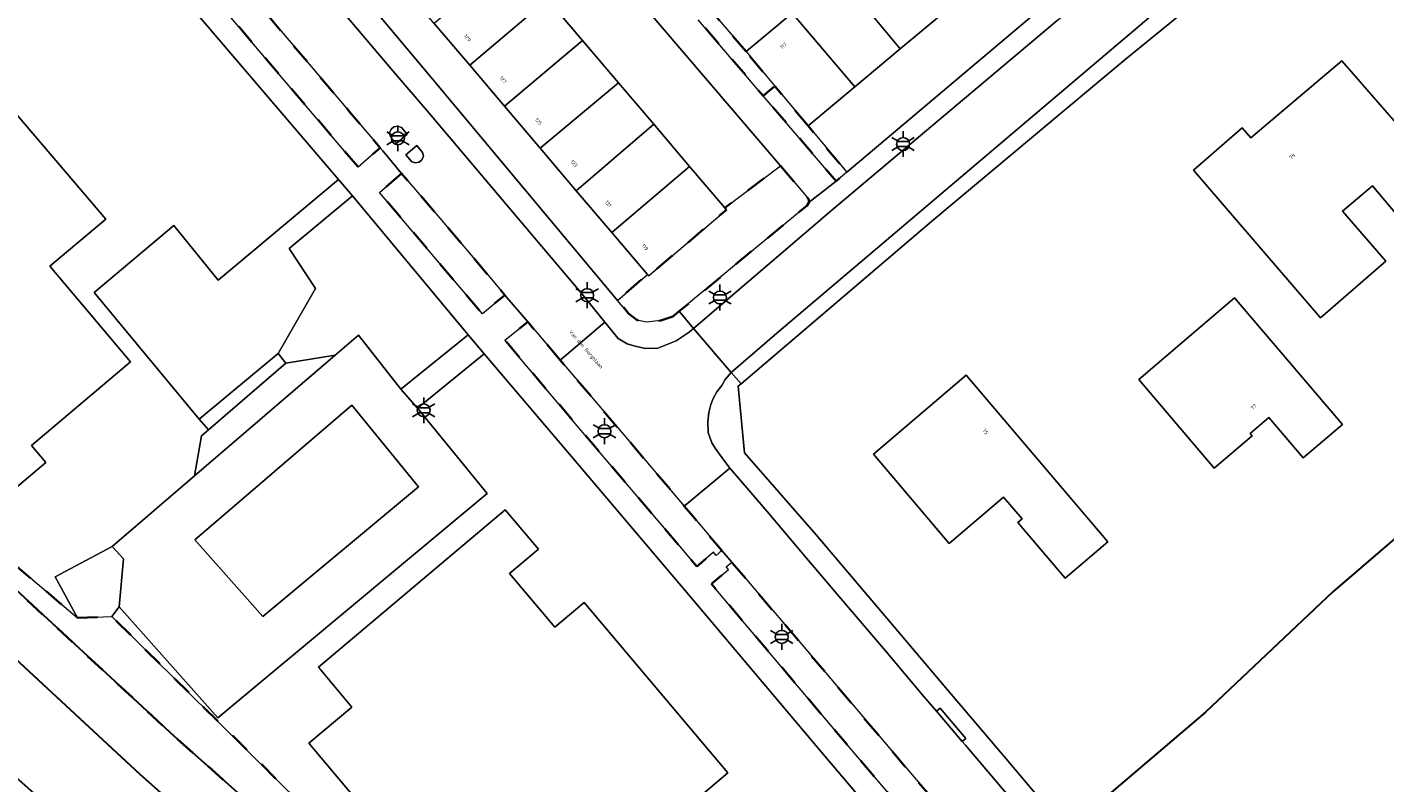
# Model space of a CAD drawing. Extents: x 105780 to 185197, y 477999 to 525027.
# Tile 217 of 256: x 108381 to 108514, y 479617 to 479691. Entities that reach past the tile are written whole.
import ezdxf
from ezdxf.enums import TextEntityAlignment as Align

# ---------------------------------------------------------------- set-up
doc = ezdxf.new("R2010")
doc.units = 0
doc.linetypes.add('XX-HIDDEN', pattern=[4, 2, -2])
for name, color, linetype, lineweight in [('B-GV-GR-MATERIAALGRENS-G', 252, 'XX-HIDDEN', 35), ('B-RO-IE-MEUBILAIR_WEGMEUBILAIR-S', 252, 'Continuous', 25), ('B-WE-GW-WATERGANG_SLOOT_INSTEEK-G', 252, 'Continuous', 30), ('B-XX-KG-KADASTRAAL_BEBOUWING-G', 252, 'Continuous', 20), ('B1-WE-OG-BEBOUWING-T18', 7, 'Continuous', 18), ('B1-WE-OG-TERREIN_ERF-GV', 252, 'Continuous', 18), ('B1-WE-OG-TOPOGRAFIE-T18', 10, 'Continuous', 18), ('B1-WE-VH-VERHARDING_BETONSTRAATSTEEN-GV', 252, 'Continuous', 18), ('B1-WE-VH-VERHARDING_TEGEL-GV', 252, 'Continuous', 18)]:
    doc.layers.add(name, color=color, linetype=linetype, lineweight=lineweight)
doc.styles.add('NLCS-ISO', font='NLCS-ISO.ttf')
doc.styles.add('NLCS-ISO-M200-T18', font='NLCS-ISO.ttf', dxfattribs={"height": 0.36})

# ---------------------------------------------------------------- blocks, each defined once
blk = doc.blocks.new('B-SIE-WEG_LICHTMAST-SO')
at = {"ltscale": 0.1}
for p, q in [((-1.1, 0.63), (-2.19, 1.27)), ((0, 1.27), (0, 2.53)), ((1.1, 0.63), (2.19, 1.27)), ((-1.1, -0.63), (-2.19, -1.27)), ((0, -1.27), (0, -2.53)), ((1.1, -0.63), (2.19, -1.27))]:
    blk.add_line(p, q, dxfattribs=at)
at = {"flags": 128}
for points in [[(-1.16, 0.5), (1.16, 0.5)], [(-1.16, -0.5), (1.16, -0.5)]]:
    blk.add_lwpolyline(points, dxfattribs=at)
at = {"ltscale": 0.1}
blk.add_circle((0, 0), 1.27, dxfattribs=at)
at = {"style": 'NLCS-ISO'}
blk.add_attdef('TYPE', text='', height=1.8, dxfattribs=at).set_placement((0, 2.53), align=Align.BOTTOM_CENTER)

msp = doc.modelspace()

# ---------------------------------------------------------------- linework, layer by layer
at = {"layer": 'B-GV-GR-MATERIAALGRENS-G', "flags": 128}
for points in [[(108392.689, 479706.254), (108392.305, 479706.706), (108390.371, 479709.001), (108388.197, 479707.14), (108394.38, 479699.826), (108405.212, 479687.023), (108413.799, 479676.927), (108415.961, 479678.826), (108412.966, 479682.354), (108409.752, 479686.145), (108405.547, 479691.089), (108403.426, 479693.598), (108398.385, 479699.563)], [(108451.806, 479688.243), (108448.287, 479692.327), (108447.131, 479691.362), (108453.491, 479683.91), (108454.63, 479684.86)], [(108457.877, 479680.969), (108454.63, 479684.86), (108453.491, 479683.91), (108460.633, 479675.541), (108461.674, 479676.42)], [(108444.649, 479662.302), (108445.271, 479662.817), (108457.752, 479673.147), (108458, 479673.491), (108457.918, 479673.832), (108455.185, 479677.035), (108449.719, 479672.925), (108449.88, 479672.736), (108442.251, 479666.262), (108442.141, 479666.392), (108439.223, 479663.873), (108440.296, 479662.59), (108441.135, 479661.93), (108442.041, 479661.746), (108443.447, 479661.888)], [(108418.066, 479676.311), (108415.912, 479674.442), (108425.973, 479662.548), (108428.19, 479664.391), (108426.515, 479666.366), (108421.804, 479671.937)], [(108433.611, 479658.024), (108430.415, 479661.764), (108428.188, 479659.957), (108435.626, 479651.172), (108445.697, 479639.328), (108446.992, 479637.793), (108448.605, 479639.205), (108448.866, 479638.893), (108449.434, 479639.37), (108446.395, 479642.962), (108445.751, 479643.722), (108439.836, 479650.693)], [(108361.184, 479652.236), (108357.917, 479648.407), (108365.827, 479641.375), (108371.993, 479636.112), (108375.347, 479638.986), (108376.215, 479638.743), (108376.411, 479638.911), (108378.954, 479636.741), (108395.786, 479621.176), (108418.752, 479600.76), (108428.259, 479592.412), (108430.505, 479592.558), (108400.069, 479622.63), (108389.687, 479632.889), (108386.3, 479632.76), (108377.733, 479640.044), (108375.769, 479641.716), (108372.096, 479638.613)], [(108464.686, 479621.401), (108460.462, 479626.373), (108456.58, 479630.978), (108453.292, 479634.826), (108450.412, 479638.217), (108449.852, 479637.771), (108450.09, 479637.515), (108448.418, 479636.101), (108448.848, 479635.591), (108461.638, 479620.428), (108473.518, 479606.454), (108475.761, 479608.317), (108473.369, 479611.153), (108469.384, 479615.851), (108464.97, 479621.052)]]:
    msp.add_lwpolyline(points, close=True, dxfattribs=at)
at = {"layer": 'B-WE-GW-WATERGANG_SLOOT_INSTEEK-G', "flags": 128}
msp.add_lwpolyline([(108578.077, 479695.621), (108572.599, 479690.252), (108553.3, 479671.735), (108547.447, 479667.146), (108538.806, 479660.199), (108523.392, 479647.432), (108509.293, 479635.306), (108496.823, 479623.539), (108486.708, 479614.901), (108495.244, 479605.266), (108497.281, 479602.966), (108502.121, 479600.726), (108503.509, 479600.915), (108504.72, 479601.439), (108505.333, 479601.992), (108523.507, 479622.347), (108544.226, 479645.218), (108563.401, 479666.493), (108586.787, 479692.202)], dxfattribs=at)
for points in [[(108392.429, 479617.474), (108375.634, 479633.005), (108371.993, 479636.112), (108365.827, 479641.375), (108357.917, 479648.407), (108353.332, 479652.484), (108337.469, 479666.587), (108333.308, 479664.254), (108332.304, 479659.857), (108354.778, 479639.76), (108404.306, 479595.835), (108420.51, 479581.605), (108439.897, 479564.413), (108457.708, 479548.719), (108456.733, 479560.496), (108441.494, 479574.142), (108436.063, 479578.91), (108421.208, 479591.953), (108415.443, 479597.015)], [(108395.786, 479621.176), (108378.954, 479636.741), (108376.411, 479638.911), (108376.215, 479638.743), (108375.347, 479638.986), (108371.993, 479636.112), (108375.634, 479633.005), (108392.429, 479617.474), (108415.443, 479597.015), (108421.208, 479591.953), (108428.259, 479592.412), (108418.752, 479600.76)]]:
    msp.add_lwpolyline(points, close=True, dxfattribs=at)
at = {"layer": 'B-XX-KG-KADASTRAAL_BEBOUWING-G', "flags": 128}
for points in [[(108465.291, 479699.483), (108460.848, 479695.78), (108466.914, 479688.512), (108471.355, 479692.218)], [(108391.513, 479657.855), (108383.612, 479667.209), (108389.095, 479671.84), (108374.959, 479688.396), (108372.224, 479686.061), (108367.727, 479691.328), (108370.465, 479693.666), (108367.155, 479697.543), (108348.657, 479681.749), (108351.81, 479677.886), (108347.908, 479674.702), (108375.769, 479641.716), (108383.194, 479647.988), (108381.794, 479649.646)], [(108432.364, 479693.377), (108428.886, 479697.475), (108421.258, 479691.002), (108424.735, 479686.904)], [(108460.848, 479695.78), (108456.319, 479692.005), (108462.473, 479684.805), (108466.914, 479688.512)], [(108435.8, 479689.328), (108432.364, 479693.377), (108424.735, 479686.904), (108428.148, 479682.881)], [(108456.319, 479692.005), (108451.806, 479688.243), (108454.63, 479684.86), (108457.877, 479680.969), (108462.473, 479684.805)], [(108439.319, 479685.182), (108435.8, 479689.328), (108428.148, 479682.881), (108431.623, 479678.787)], [(108510.18, 479687.323), (108501.253, 479679.805), (108500.41, 479680.784), (108495.651, 479676.613), (108508.087, 479662.176), (108514.479, 479667.706), (108510.253, 479672.612), (108513.185, 479675.081), (108516.96, 479670.597), (108521.457, 479674.384)], [(108442.763, 479681.123), (108439.319, 479685.182), (108431.623, 479678.787), (108435.167, 479674.61)], [(108446.273, 479676.986), (108442.763, 479681.123), (108435.167, 479674.61), (108438.644, 479670.512)], [(108449.719, 479672.925), (108446.273, 479676.986), (108438.644, 479670.512), (108442.141, 479666.392), (108442.251, 479666.262), (108449.88, 479672.736)], [(108503.014, 479652.41), (108506.398, 479648.45), (108510.232, 479651.725), (108506.848, 479655.686), (108499.649, 479664.113), (108490.276, 479656.105), (108497.682, 479647.436), (108501.39, 479650.604), (108501.183, 479650.846)], [(108473.364, 479656.537), (108464.279, 479648.802), (108471.716, 479640.066), (108477.04, 479644.598), (108478.855, 479642.466), (108478.429, 479642.103), (108483.063, 479636.658), (108487.251, 479640.224)], [(108452.361, 479603.356), (108444.39, 479612.834), (108450.035, 479617.581), (108435.932, 479634.287), (108433.065, 479631.867), (108428.634, 479637.115), (108431.461, 479639.502), (108428.203, 479643.36), (108409.919, 479627.925), (108413.189, 479624.015), (108408.974, 479620.49), (108436.797, 479587.406), (108443.938, 479593.412), (108442.529, 479595.087)]]:
    msp.add_lwpolyline(points, close=True, dxfattribs=at)
at = {"layer": 'B1-WE-OG-TERREIN_ERF-GV', "flags": 128}
for points in [[(108481.034, 479692.768), (108483.847, 479695.143), (108500.028, 479709.069), (108500.676, 479709.828), (108500.919, 479710.533), (108500.618, 479711.962), (108499.951, 479712.914), (108495.307, 479718.637), (108495.216, 479718.243), (108494.791, 479717.889), (108497.738, 479714.239), (108493.718, 479710.884), (108489.122, 479707.048), (108484.681, 479703.341), (108480.239, 479699.634), (108475.797, 479695.926), (108471.355, 479692.218), (108466.914, 479688.512), (108462.473, 479684.805), (108457.877, 479680.969), (108461.674, 479676.42)], [(108440.887, 479693.796), (108427.116, 479710.332), (108421.802, 479705.823), (108425.409, 479701.573), (108428.886, 479697.475), (108432.364, 479693.377), (108435.8, 479689.328), (108439.319, 479685.182), (108442.763, 479681.123), (108446.273, 479676.986), (108449.719, 479672.925), (108455.185, 479677.035)], [(108431.623, 479678.787), (108428.148, 479682.881), (108424.735, 479686.904), (108421.258, 479691.002), (108417.78, 479695.1), (108414.174, 479699.35), (108411.767, 479697.307), (108411.466, 479697.059), (108420.987, 479685.676), (108439.223, 479663.873), (108442.141, 479666.392), (108438.644, 479670.512), (108435.167, 479674.61)], [(108375.769, 479641.716), (108347.908, 479674.702), (108351.81, 479677.886), (108348.657, 479681.749), (108367.155, 479697.543), (108370.465, 479693.666), (108367.727, 479691.328), (108372.224, 479686.061), (108374.959, 479688.396), (108389.095, 479671.84), (108383.612, 479667.209), (108391.513, 479657.855), (108381.794, 479649.646), (108383.194, 479647.988)], [(108495.651, 479676.613), (108500.41, 479680.784), (108501.253, 479679.805), (108510.18, 479687.323), (108521.457, 479674.384), (108516.96, 479670.597), (108513.185, 479675.081), (108510.253, 479672.612), (108514.479, 479667.706), (108508.087, 479662.176)], [(108413.237, 479674.103), (108411.879, 479675.712), (108400.092, 479665.861), (108395.736, 479671.208), (108387.937, 479664.639), (108398.242, 479652.245), (108405.958, 479658.661), (108409.628, 479665.049), (108407.035, 479668.941)], [(108413.237, 479674.103), (108407.035, 479668.941), (108409.628, 479665.049), (108405.958, 479658.661), (108406.735, 479657.707), (108411.551, 479658.509), (108413.831, 479660.464), (108418.003, 479655.175), (108424.593, 479660.491)], [(108490.276, 479656.105), (108499.649, 479664.113), (108506.848, 479655.686), (108510.232, 479651.725), (108506.398, 479648.45), (108503.014, 479652.41), (108501.183, 479650.846), (108501.39, 479650.604), (108497.682, 479647.436)], [(108426.144, 479658.631), (108424.593, 479660.491), (108418.003, 479655.175), (108419.626, 479653.297)], [(108418.003, 479655.175), (108413.831, 479660.464), (108411.551, 479658.509), (108397.782, 479646.699), (108389.706, 479639.772), (108390.812, 479638.547), (108390.402, 479633.857), (108400.052, 479622.98), (108426.447, 479644.947), (108419.626, 479653.297)], [(108411.551, 479658.509), (108406.735, 479657.707), (108399.132, 479651.175), (108398.449, 479650.588), (108397.782, 479646.699)], [(108406.735, 479657.707), (108405.958, 479658.661), (108398.242, 479652.245), (108399.132, 479651.175)], [(108487.251, 479640.224), (108483.063, 479636.658), (108478.429, 479642.103), (108478.855, 479642.466), (108477.04, 479644.598), (108471.716, 479640.066), (108464.279, 479648.802), (108473.364, 479656.537)], [(108419.721, 479645.594), (108404.478, 479632.908), (108397.823, 479640.41), (108413.189, 479653.59)], [(108419.721, 479645.594), (108413.189, 479653.59), (108397.823, 479640.41), (108404.478, 479632.908)], [(108442.529, 479595.087), (108443.938, 479593.412), (108436.797, 479587.406), (108408.974, 479620.49), (108413.189, 479624.015), (108409.919, 479627.925), (108428.203, 479643.36), (108431.461, 479639.502), (108428.634, 479637.115), (108433.065, 479631.867), (108435.932, 479634.287), (108450.035, 479617.581), (108444.39, 479612.834), (108452.361, 479603.356)], [(108390.812, 479638.547), (108389.706, 479639.772), (108384.108, 479636.8), (108386.3, 479632.76), (108389.687, 479632.889), (108390.402, 479633.857)]]:
    msp.add_lwpolyline(points, close=True, dxfattribs=at)
for points in [[(108377.733, 479640.044), (108386.3, 479632.76), (108384.108, 479636.8), (108389.706, 479639.772), (108397.782, 479646.699), (108398.449, 479650.588), (108399.132, 479651.175), (108398.242, 479652.245), (108387.937, 479664.639), (108395.736, 479671.208), (108400.092, 479665.861), (108411.879, 479675.712), (108397.131, 479692.973), (108389.052, 479702.524), (108380.816, 479712.327)], [(108507.886, 479702.915), (108489.097, 479687.6), (108487.162, 479685.979), (108470.211, 479671.778), (108451.328, 479655.711), (108451.023, 479655.451), (108451.659, 479648.935), (108458.667, 479640.892), (108465.951, 479632.301), (108471.886, 479625.296), (108476.915, 479619.372), (108482.578, 479612.687), (108483.718, 479611.351), (108488.5, 479605.709), (108491.545, 479602.118), (108495.244, 479605.266), (108486.708, 479614.901), (108496.823, 479623.539), (108509.293, 479635.306), (108523.392, 479647.432)], [(108448.287, 479692.327), (108451.806, 479688.243), (108456.319, 479692.005)], [(108472.294, 479604.175), (108459.213, 479619.619), (108446.185, 479635.049), (108434.719, 479648.591), (108426.144, 479658.631), (108419.626, 479653.297), (108426.447, 479644.947), (108400.052, 479622.98), (108390.402, 479633.857), (108389.687, 479632.889), (108400.069, 479622.63), (108430.505, 479592.558)]]:
    msp.add_lwpolyline(points, dxfattribs=at)
at = {"layer": 'B1-WE-VH-VERHARDING_BETONSTRAATSTEEN-GV', "flags": 128}
for points in [[(108437.98, 479661.727), (108435.629, 479664.637), (108431.085, 479669.993), (108426.629, 479675.253), (108420.757, 479682.203), (108417.206, 479686.371), (108410.091, 479694.767), (108407.883, 479697.378), (108403.426, 479693.598), (108405.547, 479691.089), (108409.752, 479686.145), (108412.966, 479682.354), (108415.961, 479678.826), (108416.212, 479678.531), (108418.066, 479676.311), (108421.804, 479671.937), (108426.515, 479666.366), (108428.19, 479664.391), (108430.415, 479661.764), (108433.611, 479658.024)], [(108417.296, 479680.861), (108417.048, 479680.65), (108416.889, 479680.288), (108416.972, 479679.894), (108417.552, 479679.229), (108418.621, 479680.149), (108418.048, 479680.819), (108417.691, 479680.939)], [(108417.552, 479679.229), (108416.972, 479679.894), (108416.889, 479680.288), (108417.048, 479680.65), (108417.296, 479680.861), (108417.691, 479680.939), (108418.048, 479680.819), (108418.621, 479680.149)], [(108418.488, 479678.126), (108419.054, 479677.456), (108419.428, 479677.333), (108419.797, 479677.4), (108420.056, 479677.626), (108420.221, 479678.003), (108420.124, 479678.371), (108419.566, 479679.034)], [(108419.797, 479677.4), (108419.428, 479677.333), (108419.054, 479677.456), (108418.488, 479678.126), (108419.566, 479679.034), (108420.124, 479678.371), (108420.221, 479678.003), (108420.056, 479677.626)], [(108450.338, 479656.811), (108446.659, 479661.109), (108446.23, 479660.742), (108444.957, 479659.916), (108443.176, 479659.186), (108441.952, 479659.148), (108440.934, 479659.374), (108440.15, 479659.628), (108439.267, 479660.135), (108437.98, 479661.727), (108433.611, 479658.024), (108439.836, 479650.693), (108445.751, 479643.722), (108450.204, 479647.425), (108449.458, 479648.438), (108448.832, 479649.299), (108448.44, 479649.926), (108448.088, 479650.924), (108448.069, 479651.961), (108448.166, 479652.9), (108448.196, 479653.017), (108448.362, 479653.683), (108448.597, 479654.25), (108448.949, 479654.896), (108449.438, 479655.522), (108449.752, 479656.129)], [(108470.477, 479623.629), (108472.982, 479620.665), (108473.324, 479620.958), (108470.819, 479623.922)]]:
    msp.add_lwpolyline(points, close=True, dxfattribs=at)
for points in [[(108440.887, 479693.796), (108455.185, 479677.035), (108457.918, 479673.832), (108458, 479673.491), (108460.633, 479675.541), (108453.491, 479683.91), (108447.131, 479691.362)], [(108482.272, 479691.297), (108460.227, 479672.721), (108446.659, 479661.109), (108450.338, 479656.811), (108455.039, 479660.847), (108486.125, 479687.203), (108491.261, 479691.557)], [(108477.836, 479614.938), (108473.307, 479620.285), (108472.982, 479620.665), (108470.477, 479623.629), (108469.204, 479625.106), (108465.463, 479629.524), (108460.886, 479634.911), (108457.729, 479638.622), (108453.869, 479643.175), (108450.88, 479646.694), (108450.204, 479647.425), (108445.751, 479643.722), (108446.395, 479642.962), (108449.434, 479639.37), (108450.412, 479638.217), (108453.292, 479634.826), (108456.58, 479630.978), (108460.462, 479626.373), (108464.686, 479621.401), (108464.97, 479621.052), (108469.384, 479615.851)]]:
    msp.add_lwpolyline(points, dxfattribs=at)
at = {"layer": 'B1-WE-VH-VERHARDING_TEGEL-GV', "flags": 128}
for points in [[(108482.272, 479691.297), (108501.064, 479707.132), (108501.912, 479708.249), (108502.34, 479709.294), (108502.524, 479710.499), (108502.555, 479711.6), (108502.326, 479712.876), (108501.686, 479714.191), (108496.732, 479719.834), (108495.307, 479718.637), (108499.951, 479712.914), (108500.618, 479711.962), (108500.919, 479710.533), (108500.676, 479709.828), (108500.028, 479709.069), (108483.847, 479695.143), (108481.034, 479692.768), (108461.674, 479676.42), (108460.633, 479675.541), (108458, 479673.491), (108457.752, 479673.147), (108445.271, 479662.817), (108446.659, 479661.109), (108460.227, 479672.721)], [(108470.211, 479671.778), (108487.162, 479685.979), (108489.097, 479687.6), (108507.886, 479702.915), (108508.539, 479703.046), (108508.96, 479702.818), (108514.894, 479695.974), (108524.752, 479704.183), (108523.353, 479705.581), (108522.906, 479705.713), (108522.303, 479705.537), (108514.451, 479698.808), (108508.842, 479705.184), (108508.15, 479705.475), (108507.529, 479705.345), (108506.907, 479704.949), (108491.261, 479691.557), (108486.125, 479687.203), (108455.039, 479660.847), (108450.338, 479656.811), (108451.328, 479655.711)]]:
    msp.add_lwpolyline(points, close=True, dxfattribs=at)
for points in [[(108473.518, 479606.454), (108461.638, 479620.428), (108448.848, 479635.591), (108448.418, 479636.101), (108450.09, 479637.515), (108449.852, 479637.771), (108450.412, 479638.217), (108449.434, 479639.37), (108448.866, 479638.893), (108448.605, 479639.205), (108446.992, 479637.793), (108445.697, 479639.328), (108435.626, 479651.172), (108428.188, 479659.957), (108430.415, 479661.764), (108428.19, 479664.391), (108425.973, 479662.548), (108415.912, 479674.442), (108418.066, 479676.311), (108416.212, 479678.531), (108415.961, 479678.826), (108413.799, 479676.927), (108405.212, 479687.023), (108394.38, 479699.826)], [(108410.091, 479694.767), (108417.206, 479686.371), (108420.757, 479682.203), (108426.629, 479675.253), (108431.085, 479669.993), (108435.629, 479664.637), (108437.98, 479661.727), (108439.267, 479660.135), (108440.15, 479659.628), (108440.934, 479659.374), (108441.952, 479659.148), (108443.176, 479659.186), (108444.957, 479659.916), (108446.23, 479660.742), (108446.659, 479661.109), (108445.271, 479662.817), (108444.649, 479662.302), (108443.447, 479661.888), (108442.041, 479661.746), (108441.135, 479661.93), (108440.296, 479662.59), (108439.223, 479663.873), (108420.987, 479685.676), (108411.466, 479697.059)], [(108397.131, 479692.973), (108411.879, 479675.712), (108413.237, 479674.103), (108424.593, 479660.491), (108426.144, 479658.631), (108434.719, 479648.591), (108446.185, 479635.049), (108459.213, 479619.619), (108472.294, 479604.175)], [(108482.578, 479612.687), (108476.915, 479619.372), (108471.886, 479625.296), (108465.951, 479632.301), (108458.667, 479640.892), (108451.659, 479648.935), (108451.023, 479655.451), (108451.328, 479655.711), (108450.338, 479656.811), (108449.752, 479656.129), (108449.438, 479655.522), (108448.949, 479654.896), (108448.597, 479654.25), (108448.362, 479653.683), (108448.196, 479653.017), (108448.166, 479652.9), (108448.069, 479651.961), (108448.088, 479650.924), (108448.44, 479649.926), (108448.832, 479649.299), (108449.458, 479648.438), (108450.204, 479647.425), (108450.88, 479646.694), (108453.869, 479643.175), (108457.729, 479638.622), (108460.886, 479634.911), (108465.463, 479629.524), (108469.204, 479625.106), (108470.477, 479623.629), (108470.819, 479623.922), (108473.324, 479620.958), (108472.982, 479620.665), (108473.307, 479620.285), (108477.836, 479614.938)]]:
    msp.add_lwpolyline(points, dxfattribs=at)

# ---------------------------------------------------------------- block references
at = {"layer": 'B-RO-IE-MEUBILAIR_WEGMEUBILAIR-S', "xscale": 0.5, "yscale": 0.5, "zscale": 0.5}
for p in [(108417.696, 479679.747), (108467.191, 479679.185), (108436.242, 479664.377), (108449.248, 479664.153), (108420.225, 479653.1), (108437.939, 479651.055), (108455.31, 479630.905)]:
    msp.add_blockref('B-SIE-WEG_LICHTMAST-SO', p, dxfattribs=at)

# ---------------------------------------------------------------- texts
at = {"layer": 'B1-WE-OG-BEBOUWING-T18', "style": 'NLCS-ISO-M200-T18'}
for s, rotation, p in [('129', 310.3, (108424.525, 479689.584)), ('117', 39.9, (108455.462, 479688.816)), ('127', 310.3, (108428.003, 479685.486)), ('125', 310.3, (108431.48, 479681.388)), ('79', 40.1, (108505.313, 479677.994)), ('123', 310.3, (108434.957, 479677.29)), ('121', 310.3, (108438.313, 479673.336)), ('119', 310.3, (108441.912, 479669.094)), ('77', 40.5, (108501.535, 479653.431)), ('75', 310.4, (108475.265, 479651.02))]:
    msp.add_text(s, height=0.36, rotation=rotation, dxfattribs=at).set_placement(p, align=Align.MIDDLE)
at = {"layer": 'B1-WE-OG-TOPOGRAFIE-T18', "style": 'NLCS-ISO-M200-T18'}
msp.add_text('Van den Berghlaan', height=0.36, rotation=310.8, dxfattribs=at).set_placement((108436.09, 479659.047), align=Align.MIDDLE)

doc.saveas('drawing.dxf')
